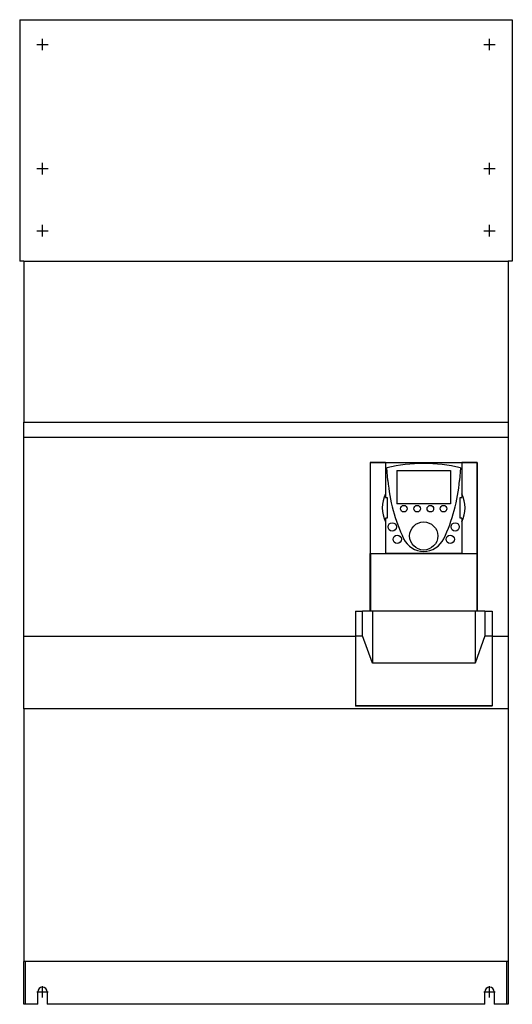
# Model space of a CAD drawing. Extents: x -11.7 to 11.7, y -18.7 to 28.1.
import ezdxf

# ---------------------------------------------------------------- set-up
doc = ezdxf.new("R2010")
doc.units = 0
doc.layers.get('0').update_dxf_attribs({"linetype": 'CONTINUOUS'})

msp = doc.modelspace()

# ---------------------------------------------------------------- linework, layer by layer
at = {"color": 0, "linetype": 'CONTINUOUS'}
for p, q in [((-11.713, 28.15), (11.713, 28.15)), ((-11.713, 28.15), (-11.713, 16.661)), ((-11.712, 28.149), (11.712, 28.149)), ((-11.712, 28.149), (-11.712, 16.661)), ((11.712, 28.149), (11.712, 16.661)), ((11.713, 28.15), (11.713, 16.661)), ((-10.63, 26.697), (-10.63, 27.24)), ((10.63, 26.697), (10.63, 27.24)), ((-10.902, 26.969), (-10.358, 26.969)), ((10.358, 26.969), (10.902, 26.969)), ((-10.63, 20.791), (-10.63, 21.335)), ((10.63, 20.791), (10.63, 21.335)), ((-10.902, 21.063), (-10.358, 21.063)), ((10.358, 21.063), (10.902, 21.063)), ((-10.63, 17.839), (-10.63, 18.382)), ((10.63, 17.839), (10.63, 18.382)), ((-10.902, 18.11), (-10.358, 18.11)), ((10.358, 18.11), (10.902, 18.11)), ((-11.516, 16.661), (-11.712, 16.661)), ((-11.516, 16.661), (11.516, 16.661)), ((-11.516, 16.661), (-11.516, 8.995)), ((11.712, 16.661), (11.516, 16.661)), ((11.516, 16.661), (11.516, 8.995)), ((-11.516, 8.995), (11.516, 8.995)), ((-11.516, 8.268), (-11.516, 8.995)), ((11.516, 8.995), (11.516, 8.268)), ((11.516, 8.268), (-11.516, 8.268)), ((-11.516, -1.181), (-11.516, 8.268)), ((11.516, 8.268), (11.516, -1.181)), ((4.961, 7.087), (4.961, 0)), ((5.689, 7.087), (4.961, 7.087)), ((4.961, 7.086), (5.689, 7.086)), ((4.961, 7.086), (4.961, 2.756)), ((5.689, 7.087), (5.689, 5.413)), ((5.689, 7.087), (9.311, 7.087)), ((10.039, 7.087), (9.311, 7.087)), ((9.311, 7.087), (9.311, 5.413)), ((9.311, 7.086), (10.039, 7.086)), ((10.039, 0), (10.039, 7.087)), ((10.039, 7.086), (10.039, 2.756)), ((5.797, 6.223), (5.748, 6.827)), ((6.22, 6.693), (8.78, 6.693)), ((6.22, 6.693), (6.22, 5.118)), ((8.78, 6.693), (8.78, 5.118)), ((9.252, 6.827), (9.203, 6.223)), ((5.689, 5.413), (5.768, 5.413)), ((5.768, 5.413), (5.768, 4.429)), ((9.232, 5.413), (9.311, 5.413)), ((9.232, 4.429), (9.232, 5.413)), ((8.78, 5.118), (6.22, 5.118)), ((5.768, 4.429), (5.689, 4.429)), ((5.689, 4.429), (5.689, 2.756)), ((9.311, 4.429), (9.232, 4.429)), ((9.311, 4.429), (9.311, 2.756)), ((4.961, 2.756), (5.689, 2.756)), ((4.961, 0.001), (4.961, 2.756)), ((4.962, 2.755), (10.038, 2.755)), ((4.962, 2.755), (4.962, 0.002)), ((9.311, 2.756), (5.689, 2.756)), ((9.311, 2.756), (10.039, 2.756)), ((10.038, 2.755), (10.038, 0.002)), ((10.039, 2.756), (10.039, 0.001)), ((4.252, 0), (4.587, 0)), ((4.252, 0), (4.252, -1.174)), ((4.587, -1.174), (4.587, 0)), ((5.059, 0), (4.587, 0)), ((10.039, 0.001), (4.961, 0.001)), ((10.038, 0.002), (4.962, 0.002)), ((5.059, 0), (5.059, -2.472)), ((9.941, 0), (5.059, 0)), ((9.941, 0), (9.941, -2.472)), ((10.413, 0), (9.941, 0)), ((10.413, 0), (10.413, -1.174)), ((10.413, 0), (10.748, 0)), ((10.748, 0), (10.748, -1.174)), ((-11.516, -1.181), (4.252, -1.181)), ((-11.516, -4.642), (-11.516, -1.181)), ((4.252, -1.174), (4.587, -1.174)), ((4.252, -1.174), (4.252, -4.497)), ((5.059, -2.472), (4.587, -1.174)), ((10.413, -1.174), (9.941, -2.472)), ((10.413, -1.174), (10.748, -1.174)), ((10.748, -1.174), (10.748, -4.497)), ((10.748, -1.181), (11.516, -1.181)), ((11.516, -1.181), (11.516, -4.642)), ((9.941, -2.472), (5.059, -2.472)), ((11.516, -4.642), (-11.516, -4.642)), ((-11.516, -4.642), (-11.516, -16.661)), ((10.748, -4.497), (4.252, -4.497)), ((4.252, -4.497), (4.252, -4.511)), ((10.748, -4.511), (4.252, -4.511)), ((10.748, -4.511), (10.748, -4.497)), ((11.516, -4.642), (11.516, -16.661)), ((11.516, -16.661), (-11.516, -16.661)), ((-11.516, -18.701), (-11.516, -16.661)), ((11.515, -16.662), (-11.515, -16.662)), ((-11.437, -18.701), (-11.437, -16.662)), ((11.437, -16.662), (11.437, -18.701)), ((11.516, -16.661), (11.516, -18.701)), ((-10.902, -18.11), (-10.358, -18.11)), ((-10.856, -18.701), (-10.856, -18.11)), ((-10.63, -18.382), (-10.63, -17.839)), ((-10.404, -18.11), (-10.404, -18.701)), ((10.358, -18.11), (10.902, -18.11)), ((10.404, -18.701), (10.404, -18.11)), ((10.63, -18.382), (10.63, -17.839)), ((10.856, -18.11), (10.856, -18.701)), ((-11.437, -18.701), (-11.516, -18.701)), ((-10.856, -18.701), (-11.437, -18.701)), ((10.404, -18.701), (-10.404, -18.701)), ((11.437, -18.701), (10.856, -18.701)), ((11.516, -18.701), (11.437, -18.701))]:
    msp.add_line(p, q, dxfattribs=at)
for centre, radius in [((6.555, 4.882), 0.157), ((7.185, 4.882), 0.157), ((7.815, 4.882), 0.157), ((8.445, 4.882), 0.157), ((7.5, 3.583), 0.669), ((6.004, 4.016), 0.197), ((8.996, 4.016), 0.197), ((6.24, 3.425), 0.197), ((8.76, 3.425), 0.197)]:
    msp.add_circle(centre, radius, dxfattribs=at)
for centre, radius, start, end in [((7.5, -0.723), 7.751, 76.9386, 103.0614), ((13.646, 6.857), 7.874, 184.6175, 205.6143), ((1.354, 6.857), 7.874, 334.3857, 355.3825), ((7.008, 4.921), 1.476, 153.2951, 206.7049), ((7.992, 4.921), 1.476, 333.2951, 26.7049), ((7.5, 3.91), 1.059, 205.6143, 334.3857), ((-10.63, -18.11), 0.226, 0, 180), ((10.63, -18.11), 0.226, 0, 180)]:
    msp.add_arc(centre, radius, start, end, dxfattribs=at)

doc.saveas('drawing.dxf')
